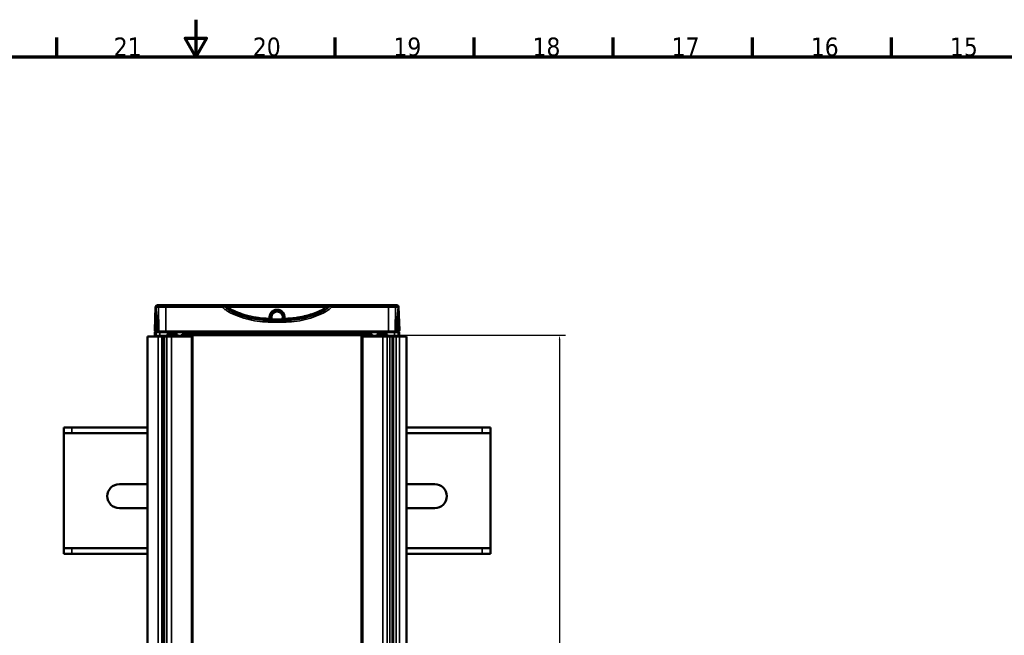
# Paper-space layout 'Sheet_1' of a CAD drawing. Header units: millimetres. Extents: x 0 to 118, y 0 to 118.
# Tile 188 of 206: x 55 to 76, y 105 to 118. Entities that reach past the tile are written whole.
import ezdxf

# ---------------------------------------------------------------- set-up
doc = ezdxf.new("R2010")
doc.units = ezdxf.units.MM
for name, color, linetype, lineweight in [('Border (ANSI)', 7, 'Continuous', 70), ('Dimension (ANSI)', 7, 'Continuous', 25), ('Visible (ANSI)', 7, 'Continuous', 50), ('Visible Narrow (ANSI)', 7, 'Continuous', 35)]:
    doc.layers.add(name, color=color, linetype=linetype, lineweight=lineweight)
doc.styles.add('Note Text (ANSI)', font='tahoma.ttf')
doc.dimstyles.new('Default - mm (ANSI)', dxfattribs={"dimtxt": 0.393701, "dimasz": 0.098425, "dimexe": 0.125, "dimexo": 0.063, "dimgap": 0.031496, "dimtad": 0, "dimtoh": 1, "dimlfac": 25.4, "dimrnd": 1e-08, "dimzin": 4, "dimdsep": 46, "dimtxsty": 'Note Text (ANSI)', "dimcen": 0.09, "dimdle": 0.393701, "dimclrd": 256, "dimclre": 256, "dimclrt": 256, "dimadec": 1, "dimazin": 1, "dimtfac": 0.3048, "dimtofl": 0, "dimtmove": 0, "dimatfit": 3, "dimfxl": 1, "dimtolj": 1, "dimtzin": 4, "dimlwd": -1, "dimlwe": -1, "dimarcsym": 0})

# ---------------------------------------------------------------- blocks, each defined once
blk = doc.blocks.new('Borders Default Border')
at = {"layer": 'Border (ANSI)'}
for p, q in [((56.102, 117.323), (56.102, 117.732)), ((62.008, 117.323), (62.008, 117.732)), ((64.961, 117.323), (64.961, 117.732)), ((67.913, 117.323), (67.913, 117.732)), ((70.866, 117.323), (70.866, 117.732)), ((73.819, 117.323), (73.819, 117.732))]:
    blk.add_line(p, q, dxfattribs=at)
at = {"layer": 'Border (ANSI)', "flags": 128}
for points in [[(59.055, 118.11), (59.055, 117.323), (58.828, 117.717), (59.282, 117.717), (59.055, 117.323)], [(0.787, 0.787), (0.787, 117.323), (117.323, 117.323), (117.323, 0.787), (0.787, 0.787)]]:
    blk.add_lwpolyline(points, dxfattribs=at)
at = {"layer": 'Border (ANSI)', "char_height": 0.3937, "attachment_point": 7, "style": 'Note Text (ANSI)'}
for s, insert in [('21', (57.312, 117.339)), ('20', (60.264, 117.33)), ('19', (63.248, 117.331)), ('18', (66.2, 117.33)), ('17', (69.153, 117.339)), ('16', (72.106, 117.33)), ('15', (75.059, 117.33))]:
    blk.add_mtext(s, dxfattribs=dict(at, insert=insert))
blk = doc.blocks.new('*D15')
at = {"layer": 'Defpoints', "color": 0, "transparency": 16777216}
for p in [(62.794, 111.42), (66.773, 111.42), (63.203, 72.759)]:
    blk.add_point(p, dxfattribs=at)
at = {"layer": 'Dimension (ANSI)', "transparency": 16777216}
for p, q in [((62.857, 111.42), (66.898, 111.42)), ((66.773, 111.322), (66.773, 94.026)), ((66.773, 72.857), (66.773, 90.153)), ((63.266, 72.759), (66.898, 72.759))]:
    blk.add_line(p, q, dxfattribs=at)
for points in [[(66.757, 111.322), (66.79, 111.322), (66.773, 111.42)], [(66.757, 72.857), (66.79, 72.857), (66.773, 72.759)]]:
    blk.add_solid(points, dxfattribs=at)
at = {"layer": 'Dimension (ANSI)', "transparency": 16777216, "insert": (66.516, 90.185), "char_height": 0.3937, "attachment_point": 1, "rotation": 90, "style": 'Note Text (ANSI)'}
blk.add_mtext('\\A1;982.00 [38.7 in]', dxfattribs=at)

psp = doc.layouts.new('Sheet_1')

# ---------------------------------------------------------------- linework, layer by layer
at = {"layer": 'Visible (ANSI)'}
for p, q in [((58.18079, 111.52414), (58.19797, 112.01627)), ((58.23732, 112.05427), (58.23882, 112.05427)), ((58.23882, 112.05427), (58.30092, 112.05427)), ((58.30092, 112.05427), (58.41575, 112.05427)), ((59.62105, 112.05427), (58.41575, 112.05427)), ((59.63989, 112.05427), (59.64284, 112.05427)), ((59.67093, 112.05427), (59.70106, 112.05427)), ((61.85452, 112.05427), (59.70106, 112.05427)), ((61.93453, 112.05427), (61.93453, 112.05427)), ((61.93453, 112.05427), (63.13983, 112.05427)), ((63.13983, 112.05427), (63.25466, 112.05427)), ((63.25466, 112.05427), (63.31675, 112.05427)), ((63.31675, 112.05427), (63.31826, 112.05427)), ((63.3576, 112.01627), (63.37479, 111.52414)), ((60.70692, 111.91253), (60.69053, 111.91253)), ((60.70692, 111.91253), (60.70692, 111.91192)), ((60.83079, 111.93616), (60.72479, 111.93616)), ((60.84865, 111.91192), (60.84865, 111.91253)), ((60.86505, 111.91253), (60.84865, 111.91253)), ((60.22934, 111.77867), (60.22934, 111.77867)), ((60.32264, 111.79925), (60.32264, 111.79925)), ((60.35456, 111.79425), (60.35456, 111.79425)), ((60.64425, 111.73543), (60.91131, 111.73543)), ((60.8702, 111.7393), (60.68537, 111.7393)), ((61.20102, 111.79425), (61.20102, 111.79425)), ((61.23293, 111.79925), (61.23293, 111.79925)), ((58.02759, 111.39285), (58.03052, 111.39285)), ((58.02759, 72.7708), (58.02759, 111.39285)), ((58.25771, 111.39285), (58.03052, 111.39285)), ((58.18286, 111.4834), (58.21019, 111.4834)), ((58.18286, 111.40466), (58.18286, 111.4834)), ((58.21019, 111.40466), (58.18286, 111.40466)), ((58.19905, 111.39285), (58.19905, 111.40466)), ((58.21019, 111.4834), (58.2776, 111.4834)), ((58.28843, 111.40466), (58.21019, 111.40466)), ((58.25771, 111.39285), (58.33615, 111.39285)), ((58.2776, 111.4834), (58.27813, 111.4834)), ((58.2904, 111.4834), (58.27813, 111.4834)), ((58.27952, 111.40466), (58.27952, 111.39285)), ((58.28843, 111.40466), (58.4365, 111.40466)), ((58.41575, 111.4834), (58.2904, 111.4834)), ((58.33615, 111.39285), (58.3445, 111.39285)), ((58.33615, 111.39285), (58.33615, 72.7708)), ((58.38577, 111.39285), (58.3445, 111.39285)), ((58.3445, 111.39285), (58.3445, 72.7708)), ((58.35478, 111.39285), (58.35478, 111.40466)), ((58.37621, 111.39285), (58.37621, 111.40466)), ((58.44013, 111.39285), (58.38577, 111.39285)), ((63.13983, 111.4834), (58.41575, 111.4834)), ((58.4365, 111.43222), (58.44109, 111.43222)), ((58.44013, 111.39285), (58.53592, 111.39285)), ((58.44109, 111.43222), (58.46088, 111.43222)), ((58.46088, 111.43222), (58.64196, 111.43222)), ((58.46089, 111.43222), (58.46089, 111.39285)), ((58.46089, 111.40466), (58.46089, 111.40466)), ((58.53592, 111.39285), (58.95991, 111.39285)), ((58.64196, 111.43222), (58.66165, 111.43222)), ((58.66165, 111.43222), (58.66165, 111.39285)), ((58.66165, 111.40466), (58.75023, 111.40466)), ((58.74039, 111.40466), (58.74039, 111.39285)), ((58.75613, 111.42631), (58.75023, 111.42041)), ((58.75023, 111.39285), (58.75023, 111.42041)), ((58.76204, 111.43222), (58.75613, 111.42631)), ((58.75613, 111.42631), (58.76204, 111.42041)), ((58.76204, 111.43222), (62.79354, 111.43222)), ((58.76204, 111.42041), (62.79354, 111.42041)), ((58.76204, 111.39285), (58.76204, 111.42041)), ((58.95991, 111.39285), (58.97848, 111.39285)), ((58.97848, 111.39285), (58.98645, 111.39285)), ((58.97848, 111.39285), (58.97848, 72.7708)), ((58.98645, 111.39285), (58.98645, 72.7708)), ((62.56913, 111.39285), (62.5771, 111.39285)), ((62.56913, 72.7708), (62.56913, 111.39285)), ((62.5771, 111.39285), (62.59566, 111.39285)), ((62.5771, 72.7708), (62.5771, 111.39285)), ((62.59566, 111.39285), (63.01966, 111.39285)), ((62.79944, 111.42631), (62.79354, 111.43222)), ((62.79944, 111.42631), (62.79354, 111.42041)), ((62.79354, 111.42041), (62.79354, 111.39285)), ((62.80535, 111.42041), (62.79944, 111.42631)), ((62.80535, 111.42041), (62.80535, 111.39285)), ((62.80535, 111.40466), (62.89393, 111.40466)), ((62.81519, 111.39285), (62.81519, 111.40466)), ((62.89393, 111.43222), (62.91361, 111.43222)), ((62.89393, 111.39285), (62.89393, 111.43222)), ((63.0955, 111.43222), (62.91361, 111.43222)), ((63.01966, 111.39285), (63.11545, 111.39285)), ((63.0955, 111.43222), (63.11449, 111.43222)), ((63.0955, 111.39285), (63.0955, 111.43222)), ((63.11449, 111.43222), (63.11907, 111.43222)), ((63.1698, 111.39285), (63.11545, 111.39285)), ((63.11907, 111.40466), (63.26715, 111.40466)), ((63.26518, 111.4834), (63.13983, 111.4834)), ((63.1698, 111.39285), (63.22237, 111.39285)), ((63.17936, 111.40466), (63.17936, 111.39285)), ((63.2008, 111.40466), (63.2008, 111.39285)), ((63.22237, 111.39285), (63.24206, 111.39285)), ((63.24206, 72.7708), (63.24206, 111.39285)), ((63.24206, 111.39285), (63.30276, 111.39285)), ((63.27745, 111.4834), (63.26518, 111.4834)), ((63.34538, 111.40466), (63.26715, 111.40466)), ((63.27606, 111.40466), (63.27606, 111.39285)), ((63.27745, 111.4834), (63.27798, 111.4834)), ((63.27798, 111.4834), (63.27745, 111.4834)), ((63.27798, 111.4834), (63.34538, 111.4834)), ((63.30276, 111.39285), (63.37604, 111.39285)), ((63.34538, 111.4834), (63.37272, 111.4834)), ((63.37272, 111.40466), (63.34538, 111.40466)), ((63.35653, 111.40466), (63.35653, 111.39285)), ((63.37272, 111.4834), (63.37272, 111.40466)), ((63.37604, 111.39285), (63.5226, 111.39285)), ((63.5226, 111.39285), (63.52799, 111.39285)), ((63.52799, 72.7708), (63.52799, 111.39285)), ((56.25023, 109.45978), (56.42408, 109.45978)), ((56.25023, 109.34167), (56.25023, 109.45978)), ((56.42408, 109.34167), (56.25023, 109.34167)), ((56.25023, 106.90072), (56.25023, 109.34167)), ((58.02759, 109.45978), (56.42408, 109.45978)), ((56.42408, 109.34167), (58.02759, 109.34167)), ((65.1315, 109.45978), (63.52799, 109.45978)), ((63.52799, 109.34167), (65.1315, 109.34167)), ((65.1315, 109.45978), (65.30535, 109.45978)), ((65.30535, 109.34167), (65.1315, 109.34167)), ((65.30535, 109.45978), (65.30535, 109.34167)), ((65.30535, 109.34167), (65.30535, 106.90072)), ((57.43133, 108.25899), (58.02759, 108.25899)), ((63.52799, 108.25899), (64.12424, 108.25899)), ((58.02759, 107.74718), (57.43133, 107.74718)), ((64.12424, 107.74718), (63.52799, 107.74718)), ((56.25023, 106.78261), (56.25023, 106.90072)), ((56.25023, 106.90072), (56.42408, 106.90072)), ((58.02759, 106.90072), (56.42408, 106.90072)), ((65.1315, 106.90072), (63.52799, 106.90072)), ((65.1315, 106.90072), (65.30535, 106.90072)), ((65.30535, 106.90072), (65.30535, 106.78261)), ((56.42408, 106.78261), (56.25023, 106.78261)), ((56.42408, 106.78261), (58.02759, 106.78261)), ((63.52799, 106.78261), (65.1315, 106.78261)), ((65.30535, 106.78261), (65.1315, 106.78261))]:
    psp.add_line(p, q, dxfattribs=at)
for centre, radius, start, end in [((58.23732, 112.0149), 0.03937, 90, 178), ((58.23882, 112.0149), 0.03937, 90, 184.375691), ((59.62105, 112.0149), 0.03937, 89.993798, 90), ((63.31675, 112.0149), 0.03937, 355.643138, 90), ((63.31826, 112.0149), 0.03937, 2, 90), ((60.77779, 111.79836), 0.13386, 347.975301, 192.024699), ((60.70102, 111.9336), 0.01181, 299.584091, 346.127013), ((60.85456, 111.9336), 0.01181, 193.872782, 240.417413), ((60.68537, 111.77867), 0.03937, 192.024699, 270), ((60.77779, 111.79836), 0.11811, 209.170909, 212.230953), ((60.77779, 111.79836), 0.09843, 216.869898, 219.79182), ((60.77779, 111.79836), 0.09843, 320.20818, 323.130102), ((60.8702, 111.77867), 0.03937, 270, 347.975301), ((60.77779, 111.79836), 0.11811, 327.769047, 330.829091), ((58.22013, 111.52277), 0.03937, 178, 270), ((63.33544, 111.52277), 0.03937, 270, 2), ((57.43133, 108.00308), 0.25591, 90, 270), ((64.12424, 108.00308), 0.25591, 270, 90)]:
    psp.add_arc(centre, radius, start, end, dxfattribs=at)
for centre, major_axis, ratio, start_param, end_param in [((59.62105, 112.0149), (0, 0.03937), 0.69607571, 6.28315869, 6.28319137), ((60.62301, 113.54633), (1.77626, -0.35295), 0.9999816, 4.416137, 4.92026081), ((60.93242, 113.54689), (-0.46564, 1.75067), 0.99985587, 2.86995283, 3.37399431)]:
    psp.add_ellipse(centre, major_axis=major_axis, ratio=ratio, start_param=start_param, end_param=end_param, dxfattribs=at)
for points in [[(59.14372, 112.05427), (59.15244, 112.05427), (59.16123, 112.05427), (59.16964, 112.05427)], [(59.62105, 112.05427), (59.627, 112.05426), (59.63332, 112.05427), (59.63989, 112.05427)], [(59.64284, 112.05427), (59.6518, 112.05427), (59.66122, 112.05427), (59.67093, 112.05427)], [(61.85452, 112.05427), (61.86332, 112.05427), (61.87162, 112.05427), (61.87945, 112.05427)], [(61.87945, 112.05427), (61.88157, 112.05427), (61.88367, 112.05427), (61.88576, 112.05427)], [(61.91877, 112.05427), (61.92325, 112.05427), (61.92761, 112.05427), (61.93179, 112.05427)], [(61.93179, 112.05427), (61.93272, 112.05427), (61.93363, 112.05427), (61.93453, 112.05427)], [(60.63163, 111.77753), (60.63163, 111.77748), (60.63164, 111.77744), (60.63165, 111.77739)], [(60.63165, 111.77739), (60.63222, 111.77339), (60.63297, 111.76938), (60.63384, 111.76555)], [(60.63723, 111.75317), (60.63837, 111.74966), (60.63957, 111.74638), (60.64074, 111.74345)], [(60.64423, 111.73544), (60.64424, 111.73542), (60.64425, 111.73539), (60.64426, 111.73537)], [(60.91452, 111.74266), (60.91492, 111.74366), (60.91533, 111.74469), (60.91574, 111.74576)], [(60.92097, 111.76237), (60.92218, 111.76718), (60.92321, 111.77236), (60.92395, 111.77752)], [(60.92395, 111.77752), (60.92395, 111.77752), (60.92395, 111.77753), (60.92395, 111.77753)]]:
    psp.add_open_spline(points, degree=3, dxfattribs=at)
for points, knots in [([(59.25717, 112.05427), (59.25896, 112.05427), (59.26008, 112.05427), (59.26063, 112.05427), (59.2607, 112.05427), (59.26071, 112.05427), (59.26071, 112.05427), (59.26071, 112.05427)], [0, 0, 0, 0, 0.0661261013, 0.0661261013, 0.082834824, 0.082834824, 0.0835720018, 0.0835720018, 0.0835720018, 0.0835720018]), ([(61.88576, 112.05427), (61.89537, 112.05427), (61.90665, 112.05427), (61.9167, 112.05427), (61.91877, 112.05427)], [0.334289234, 0.334289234, 0.334289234, 0.334289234, 0.666666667, 0.756124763, 0.756124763, 0.756124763, 0.756124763]), ([(62.36979, 112.05427), (62.38022, 112.05427), (62.39161, 112.05427), (62.40597, 112.05427), (62.40891, 112.05427), (62.41185, 112.05427)], [0, 0, 0, 0, 0.087421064, 0.087421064, 0.109819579, 0.109819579, 0.109819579, 0.109819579]), ([(58.25811, 111.50028), (58.25319, 111.53428), (58.24847, 111.56829), (58.23944, 111.63637), (58.23513, 111.67043), (58.22692, 111.73857), (58.22302, 111.77266), (58.21563, 111.84088), (58.21213, 111.875), (58.20555, 111.94327), (58.20247, 111.97742), (58.19959, 112.01159)], [3.0207882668, 3.0207882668, 3.0207882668, 3.0207882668, 3.0308337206, 3.0308337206, 3.0408791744, 3.0408791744, 3.0509246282, 3.0509246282, 3.060970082, 3.060970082, 3.0710155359, 3.0710155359, 3.0710155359, 3.0710155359]), ([(60.63163, 111.77753), (60.631, 111.78196), (60.63057, 111.78642), (60.63011, 111.79537), (60.63009, 111.79985), (60.63045, 111.8088), (60.63084, 111.81327), (60.63201, 111.82216), (60.6328, 111.82657), (60.63448, 111.834), (60.63527, 111.83703), (60.63749, 111.84456), (60.63904, 111.84903), (60.64256, 111.8578), (60.64453, 111.8621), (60.64888, 111.87049), (60.65126, 111.87458), (60.65639, 111.88252), (60.65915, 111.88636), (60.66342, 111.89175), (60.66479, 111.89341), (60.66924, 111.89854), (60.67245, 111.90191), (60.67916, 111.90832), (60.68267, 111.91137), (60.68996, 111.91712), (60.69374, 111.91982), (60.70153, 111.92487), (60.70555, 111.9272), (60.71189, 111.9305), (60.71414, 111.9316), (60.72063, 111.93456), (60.72493, 111.93629), (60.73368, 111.93933), (60.73813, 111.94065), (60.74712, 111.94285), (60.75167, 111.94374), (60.76084, 111.94509), (60.76545, 111.94555), (60.77264, 111.94593), (60.77522, 111.946), (60.77779, 111.946)], [0, 0, 0, 0, 0.053242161, 0.053242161, 0.106453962, 0.106453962, 0.159646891, 0.159646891, 0.212843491, 0.212843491, 0.25, 0.25, 0.30611144, 0.30611144, 0.362229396, 0.362229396, 0.41834176, 0.41834176, 0.474451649, 0.474451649, 0.5, 0.5, 0.555102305, 0.555102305, 0.610186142, 0.610186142, 0.665254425, 0.665254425, 0.720316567, 0.720316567, 0.75, 0.75, 0.804902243, 0.804902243, 0.859789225, 0.859789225, 0.914662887, 0.914662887, 0.969535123, 0.969535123, 1, 1, 1, 1]), ([(60.63409, 111.79836), (60.63409, 111.80008), (60.63412, 111.8018), (60.63418, 111.80352), (60.63459, 111.81484), (60.63634, 111.82612), (60.63939, 111.83704), (60.64267, 111.84878), (60.64746, 111.8601), (60.65358, 111.87063), (60.6537, 111.87083), (60.65381, 111.87102), (60.65392, 111.87121), (60.66029, 111.88204), (60.66809, 111.89203), (60.67706, 111.90084), (60.68596, 111.90959), (60.69602, 111.91718), (60.70685, 111.92333)], [0, 0, 0, 0, 0.034079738, 0.034079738, 0.034079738, 0.258681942, 0.258681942, 0.258681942, 0.5, 0.5, 0.5, 0.504430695, 0.504430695, 0.504430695, 0.753142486, 0.753142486, 0.753142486, 0.999999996, 0.999999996, 0.999999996, 0.999999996]), ([(60.77779, 111.946), (60.7824, 111.946), (60.78701, 111.94578), (60.79619, 111.94492), (60.80076, 111.94427), (60.80982, 111.94255), (60.81431, 111.94148), (60.82318, 111.93892), (60.82755, 111.93744), (60.83432, 111.93477), (60.83678, 111.93373), (60.84341, 111.93069), (60.84754, 111.92857), (60.85556, 111.92394), (60.85946, 111.92144), (60.86701, 111.91608), (60.87066, 111.91322), (60.87768, 111.90717), (60.88104, 111.90398), (60.88602, 111.8988), (60.88775, 111.89691), (60.89252, 111.8914), (60.89544, 111.88768), (60.90091, 111.87996), (60.90347, 111.87598), (60.90818, 111.86777), (60.91033, 111.86356), (60.91423, 111.85494), (60.91598, 111.85054), (60.91819, 111.84405), (60.91884, 111.84203), (60.92073, 111.83559), (60.92181, 111.83114), (60.92357, 111.82214), (60.92424, 111.8176), (60.92515, 111.80847), (60.92539, 111.80389), (60.92545, 111.79472), (60.92527, 111.79014), (60.92464, 111.78288), (60.92433, 111.7802), (60.92395, 111.77753)], [0, 0, 0, 0, 0.054579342, 0.054579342, 0.109168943, 0.109168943, 0.163760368, 0.163760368, 0.218375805, 0.218375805, 0.25, 0.25, 0.304877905, 0.304877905, 0.359780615, 0.359780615, 0.414692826, 0.414692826, 0.469638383, 0.469638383, 0.5, 0.5, 0.556162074, 0.556162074, 0.612349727, 0.612349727, 0.668542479, 0.668542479, 0.724747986, 0.724747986, 0.75, 0.75, 0.804471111, 0.804471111, 0.858945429, 0.858945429, 0.913418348, 0.913418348, 0.967913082, 0.967913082, 1, 1, 1, 1]), ([(60.84873, 111.92333), (60.85572, 111.91936), (60.86238, 111.9148), (60.87421, 111.90516), (60.87945, 111.90018), (60.88889, 111.88976), (60.89313, 111.88434), (60.89872, 111.87605), (60.90039, 111.87338), (60.90404, 111.86712), (60.90594, 111.8635), (60.91112, 111.85256), (60.91394, 111.84503), (60.91856, 111.82861), (60.92019, 111.81967), (60.92131, 111.80656), (60.92149, 111.80246), (60.92149, 111.79836)], [0.000000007, 0.000000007, 0.000000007, 0.000000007, 0.159152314, 0.159152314, 0.301794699, 0.301794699, 0.437626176, 0.437626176, 0.5, 0.5, 0.58102296, 0.58102296, 0.73971048, 0.73971048, 0.918805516, 0.918805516, 1, 1, 1, 1]), ([(63.29747, 111.50028), (63.30239, 111.53428), (63.30711, 111.56829), (63.31613, 111.63637), (63.32044, 111.67043), (63.32865, 111.73857), (63.33256, 111.77266), (63.33995, 111.84088), (63.34344, 111.875), (63.35002, 111.94327), (63.35311, 111.97742), (63.35599, 112.01159)], [6.1623834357, 6.1623834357, 6.1623834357, 6.1623834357, 6.1724278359, 6.1724278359, 6.1824722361, 6.1824722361, 6.1925166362, 6.1925166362, 6.2025610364, 6.2025610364, 6.2126054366, 6.2126054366, 6.2126054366, 6.2126054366]), ([(60.63384, 111.76555), (60.63386, 111.76549), (60.63387, 111.76544), (60.63388, 111.76538), (60.63416, 111.76418), (60.63445, 111.76297), (60.63476, 111.76175), (60.63507, 111.76054), (60.6354, 111.75933), (60.63573, 111.75815), (60.63608, 111.75693), (60.63643, 111.75573), (60.63679, 111.75459), (60.63693, 111.75414), (60.63707, 111.7537), (60.6372, 111.75327), (60.63721, 111.75324), (60.63722, 111.75321), (60.63723, 111.75317)], [0.246673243, 0.246673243, 0.246673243, 0.246673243, 0.25, 0.25, 0.25, 0.322604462, 0.322604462, 0.322604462, 0.395512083, 0.395512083, 0.395512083, 0.470693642, 0.470693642, 0.470693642, 0.5, 0.5, 0.5, 0.502256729, 0.502256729, 0.502256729, 0.502256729]), ([(60.64863, 111.73537), (60.64677, 111.73917), (60.64509, 111.74305), (60.64194, 111.75127), (60.64051, 111.75562), (60.63808, 111.76442), (60.63707, 111.76888), (60.63548, 111.77788), (60.6349, 111.78242), (60.63424, 111.79076), (60.63409, 111.79456), (60.63409, 111.79836)], [0.592093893, 0.592093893, 0.592093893, 0.592093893, 0.671530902, 0.671530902, 0.757265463, 0.757265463, 0.842979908, 0.842979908, 0.928692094, 0.928692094, 1, 1, 1, 1]), ([(60.64074, 111.74345), (60.6408, 111.7433), (60.64086, 111.74315), (60.64092, 111.74301), (60.64133, 111.74198), (60.64175, 111.74098), (60.64218, 111.74), (60.6427, 111.73877), (60.64323, 111.73759), (60.64375, 111.73647), (60.6439, 111.73614), (60.64405, 111.73581), (60.6442, 111.73549)], [0.754529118, 0.754529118, 0.754529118, 0.754529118, 0.767146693, 0.767146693, 0.767146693, 0.854492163, 0.854492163, 0.854492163, 0.963691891, 0.963691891, 0.963691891, 0.9958338, 0.9958338, 0.9958338, 0.9958338]), ([(60.92149, 111.79836), (60.92149, 111.79379), (60.92127, 111.78923), (60.9204, 111.78014), (60.91975, 111.77561), (60.91802, 111.76664), (60.91694, 111.7622), (60.91436, 111.75343), (60.91286, 111.74911), (60.90987, 111.74166), (60.90847, 111.73848), (60.90695, 111.73537)], [0, 0, 0, 0, 0.085794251, 0.085794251, 0.171565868, 0.171565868, 0.257330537, 0.257330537, 0.343080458, 0.343080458, 0.408189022, 0.408189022, 0.408189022, 0.408189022]), ([(60.91137, 111.73549), (60.91195, 111.73673), (60.91254, 111.73802), (60.91314, 111.73939), (60.91359, 111.74043), (60.91405, 111.74152), (60.91452, 111.74266)], [0.004102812, 0.004102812, 0.004102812, 0.004102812, 0.126616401, 0.126616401, 0.126616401, 0.220764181, 0.220764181, 0.220764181, 0.220764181]), ([(60.91574, 111.74576), (60.91589, 111.74615), (60.91604, 111.74655), (60.91619, 111.74695), (60.91717, 111.74959), (60.91815, 111.75247), (60.91906, 111.75546), (60.9195, 111.75692), (60.91992, 111.7584), (60.92032, 111.75989), (60.92049, 111.7605), (60.92065, 111.7611), (60.92081, 111.76171), (60.92086, 111.76193), (60.92092, 111.76215), (60.92097, 111.76237)], [0.303216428, 0.303216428, 0.303216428, 0.303216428, 0.333333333, 0.333333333, 0.333333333, 0.531108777, 0.531108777, 0.531108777, 0.627379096, 0.627379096, 0.627379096, 0.666666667, 0.666666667, 0.666666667, 0.680661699, 0.680661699, 0.680661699, 0.680661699]), ([(58.2776, 111.4834), (58.27685, 111.4834), (58.27609, 111.48344), (58.27461, 111.48361), (58.27388, 111.48374), (58.27112, 111.48438), (58.26913, 111.48519), (58.26556, 111.48737), (58.26394, 111.48876), (58.26122, 111.49196), (58.26011, 111.49381), (58.25874, 111.49721), (58.25834, 111.49874), (58.25811, 111.50028)], [0, 0, 0, 0, 0.0057241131, 0.0057241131, 0.0113744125, 0.0113744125, 0.0273064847, 0.0273064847, 0.0432337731, 0.0432337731, 0.0592916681, 0.0592916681, 0.0711544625, 0.0711544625, 0.0711544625, 0.0711544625]), ([(63.29746, 111.50028), (63.29716, 111.49818), (63.29651, 111.49611), (63.29461, 111.49235), (63.29335, 111.49061), (63.29039, 111.48766), (63.28865, 111.48641), (63.28491, 111.48454), (63.28286, 111.4839), (63.27986, 111.48347), (63.27891, 111.4834), (63.27798, 111.4834)], [0, 0, 0, 0, 0.0161596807, 0.0161596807, 0.032083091, 0.032083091, 0.0480152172, 0.0480152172, 0.0639473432, 0.0639473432, 0.071112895, 0.071112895, 0.071112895, 0.071112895])]:
    psp.add_open_spline(points, degree=3, knots=knots, dxfattribs=at)
at = {"layer": 'Visible Narrow (ANSI)'}
for p, q in [((58.19797, 112.01627), (58.19948, 112.01627)), ((58.19967, 112.01421), (58.26242, 112.01421)), ((58.26242, 112.01421), (58.27115, 111.50274)), ((58.26242, 112.01421), (58.41575, 112.01421)), ((58.41575, 112.01421), (58.41575, 112.05427)), ((58.41575, 112.01421), (58.41575, 111.50274)), ((59.62105, 112.01421), (58.41575, 112.01421)), ((59.62105, 112.01421), (59.62105, 112.05427)), ((61.83887, 112.0149), (59.71671, 112.0149)), ((61.93453, 112.05427), (61.93453, 112.01421)), ((63.13983, 112.01421), (61.93453, 112.01421)), ((63.13983, 112.05427), (63.13983, 112.01421)), ((63.13983, 112.01421), (63.29316, 112.01421)), ((63.13983, 111.50274), (63.13983, 112.01421)), ((63.29316, 112.01421), (63.28442, 111.50274)), ((63.29316, 112.01421), (63.35591, 112.01421)), ((63.3561, 112.01627), (63.3576, 112.01627)), ((59.86179, 111.85914), (59.86181, 111.85914)), ((60.0723, 111.85914), (60.0723, 111.85914)), ((60.71544, 111.91681), (60.69644, 111.91681)), ((60.85914, 111.91681), (60.84013, 111.91681)), ((61.36636, 111.82647), (61.36636, 111.82647)), ((61.48327, 111.85914), (61.48327, 111.85914)), ((58.2241, 111.59731), (58.22186, 111.52414)), ((60.22922, 111.7787), (60.22922, 111.7787)), ((60.63604, 111.77474), (60.64603, 111.77474)), ((60.64425, 111.71929), (60.64425, 111.71929)), ((60.91114, 111.69539), (60.64443, 111.69539)), ((60.66612, 111.77457), (60.64687, 111.77047)), ((60.68537, 111.75899), (60.8702, 111.75899)), ((60.68537, 111.7393), (60.68537, 111.75899)), ((60.8702, 111.75899), (60.8702, 111.7393)), ((60.90871, 111.77047), (60.88946, 111.77457)), ((60.90955, 111.77474), (60.91953, 111.77474)), ((61.27209, 111.76748), (61.27209, 111.76748)), ((63.33372, 111.52414), (63.33148, 111.59731)), ((58.03052, 111.39285), (58.03052, 72.7708)), ((58.22186, 111.52414), (58.18079, 111.52414)), ((58.21019, 111.4834), (58.21019, 111.40466)), ((58.21895, 111.40466), (58.21895, 111.39285)), ((58.25771, 72.7708), (58.25771, 111.39285)), ((58.27115, 111.50274), (58.25881, 111.50274)), ((58.26087, 111.4834), (58.26087, 111.4927)), ((58.41575, 111.50274), (58.27115, 111.50274)), ((58.28843, 111.4834), (58.28843, 111.40466)), ((58.29401, 111.39285), (58.29401, 111.40466)), ((58.30095, 111.40466), (58.30095, 111.39285)), ((58.31359, 111.39285), (58.31359, 111.40466)), ((58.32053, 111.40466), (58.32053, 111.39285)), ((58.33338, 111.39285), (58.33338, 111.40466)), ((58.34032, 111.40466), (58.34032, 111.39285)), ((58.38577, 72.7708), (58.38577, 111.39285)), ((58.41575, 111.50274), (63.13983, 111.50274)), ((58.41575, 111.4834), (58.41575, 111.50274)), ((58.4365, 111.43222), (58.4365, 111.40466)), ((58.44013, 111.39285), (58.44013, 72.7708)), ((58.44109, 111.43222), (58.44109, 111.39285)), ((58.53592, 72.7708), (58.53592, 111.39285)), ((58.64196, 111.39285), (58.64196, 111.43222)), ((58.68133, 111.40466), (58.68133, 111.39285)), ((58.7207, 111.39285), (58.7207, 111.40466)), ((58.95991, 72.7708), (58.95991, 111.39285)), ((62.59566, 111.39285), (62.59566, 72.7708)), ((62.83487, 111.40466), (62.83487, 111.39285)), ((62.87424, 111.39285), (62.87424, 111.40466)), ((62.91361, 111.43222), (62.91361, 111.39285)), ((63.01966, 111.39285), (63.01966, 72.7708)), ((63.11449, 111.39285), (63.11449, 111.43222)), ((63.11545, 72.7708), (63.11545, 111.39285)), ((63.11907, 111.40466), (63.11907, 111.43222)), ((63.28442, 111.50274), (63.13983, 111.50274)), ((63.13983, 111.50274), (63.13983, 111.4834)), ((63.1698, 111.39285), (63.1698, 72.7708)), ((63.21526, 111.39285), (63.21526, 111.40466)), ((63.2222, 111.40466), (63.2222, 111.39285)), ((63.22237, 72.7708), (63.22237, 111.39285)), ((63.23505, 111.39285), (63.23505, 111.40466)), ((63.24199, 111.40466), (63.24199, 111.39285)), ((63.25463, 111.39285), (63.25463, 111.40466)), ((63.26157, 111.40466), (63.26157, 111.39285)), ((63.26715, 111.40466), (63.26715, 111.4834)), ((63.29676, 111.50274), (63.28442, 111.50274)), ((63.2947, 111.4927), (63.2947, 111.4834)), ((63.30276, 72.7708), (63.30276, 111.39285)), ((63.37479, 111.52414), (63.33372, 111.52414)), ((63.33664, 111.39285), (63.33664, 111.40466)), ((63.34538, 111.4834), (63.34538, 111.40466)), ((63.37604, 111.39285), (63.37604, 72.7708)), ((63.5226, 111.39285), (63.5226, 72.7708)), ((56.42408, 109.45978), (56.42408, 109.34167)), ((65.1315, 109.34167), (65.1315, 109.45978)), ((56.42408, 106.90072), (56.42408, 106.78261)), ((65.1315, 106.78261), (65.1315, 106.90072))]:
    psp.add_line(p, q, dxfattribs=at)
for centre, radius, start, end in [((60.77779, 111.79836), 0.11417, 347.975301, 192.024699), ((60.68537, 111.77867), 0.01969, 192.024699, 270), ((60.77779, 111.79836), 0.11223, 211.674657, 214.143214), ((60.77779, 111.79836), 0.07874, 228.590378, 233.130102), ((60.77779, 111.79836), 0.07874, 306.869898, 311.409622), ((60.8702, 111.77867), 0.01969, 270, 347.975301), ((60.77779, 111.79836), 0.11223, 325.856786, 328.325343)]:
    psp.add_arc(centre, radius, start, end, dxfattribs=at)
for centre, major_axis, ratio, start_param, end_param in [((58.23882, 112.0149), (0, 0.03937), 0.99474159, 0, 1.58823686), ((58.23882, 112.01489), (-0.03923, -0.00331), 0.54328291, 6.16096503, 6.28318531), ((58.30092, 112.0149), (0, 0.03937), 0.97796024, 0, 1.58824962), ((59.62105, 112.0149), (0, 0.03937), 0.69607571, 5.22790042, 6.28315263), ((59.62105, 112.01489), (-0.03027, -0.02518), 0.01340959, 1.5596362, 2.46685886), ((59.70105, 112.0149), (0, 0.03937), 0.39759746, 4.71239258, 6.28292406), ((61.85452, 112.0149), (0, 0.03937), 0.39759745, 0.00003879, 1.57079673), ((61.93453, 112.0149), (0, 0.03937), 0.69621649, 0.0001722, 1.05545924), ((63.25466, 112.0149), (0, 0.03937), 0.97796024, 4.69493569, 6.28318531), ((63.31675, 112.0149), (0, 0.03937), 0.99474159, 4.71238898, 6.28318531), ((63.31675, 112.0149), (0, 0.03937), 0.99474159, 4.69494821, 4.71238901), ((63.31675, 112.01489), (0.03923, -0.00331), 0.54328282, 0, 0.1222228), ((60.70102, 111.9336), (0.00583, -0.01027), 0.02591721, 6.28318418, 7.12421238), ((60.85456, 111.9336), (-0.00583, -0.01027), 0.02582413, 5.44215406, 6.28318509), ((47.04332, 112.15654), (16.30215, 0.02047), 0.83666093, 6.2406722, 6.25957035), ((47.04302, 112.15655), (16.30245, 0.02046), 0.83666093, 6.26002813, 6.26003348), ((58.26312, 111.59594), (-0.03932, -0.00192), 0.54418145, 5.23794794, 6.12948669), ((58.26312, 111.59594), (-0.03935, 0.00121), 0.0348831, 5.20430659, 6.15429539), ((60.61214, 111.77475), (0.01949, 0.00278), 0.00869944, 4.77341113, 6.28318487), ((60.94344, 111.77475), (-0.01949, 0.00278), 0.00870157, 0.00000019, 1.50975463), ((63.29246, 111.59594), (0.03935, 0.00121), 0.0348831, 0.12884253, 1.07888037), ((63.29246, 111.59594), (0.03932, -0.00192), 0.54418152, 0.15365075, 1.04524257), ((58.26087, 111.52277), (0, -0.03937), 0.99165196, 4.6774811, 6.28318531), ((58.26087, 111.52277), (-0.03935, 0.00121), 0.0348831, 4.87194509, 6.15388246), ((58.26087, 111.52277), (-0.03935, 0.00121), 0.03488245, 4.84579838, 4.84584138), ((58.27813, 111.50308), (0, -0.01969), 0.98126759, 4.72984371, 6.28318526), ((58.2904, 111.50308), (0, -0.01969), 0.97796024, 4.72984227, 6.28318531), ((63.26518, 111.50308), (0, -0.01969), 0.97796024, 0, 1.55334303), ((63.27745, 111.50308), (0, -0.01969), 0.9812676, 0, 1.55334086), ((63.2947, 111.52277), (0, -0.03937), 0.99165196, 0, 1.60570301), ((63.2947, 111.52277), (0.03935, 0.00121), 0.03488252, 1.43734057, 1.43738671), ((63.2947, 111.52277), (0.03935, 0.00121), 0.0348831, 0.12930328, 1.41123735)]:
    psp.add_ellipse(centre, major_axis=major_axis, ratio=ratio, start_param=start_param, end_param=end_param, dxfattribs=at)
for points, knots in [([(58.25881, 111.50274), (58.25057, 111.55899), (58.23518, 111.67188), (58.21546, 111.84239), (58.20455, 111.95682), (58.19966, 112.01421)], [0.000000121, 0.000000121, 0.000000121, 0.000000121, 0.333333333, 0.666666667, 1, 1, 1, 1]), ([(59.76688, 111.95051), (59.75978, 111.95432), (59.75275, 111.95824), (59.74579, 111.96226), (59.73907, 111.96614), (59.73242, 111.97013), (59.72584, 111.97422), (59.71963, 111.97808), (59.71348, 111.98203), (59.70741, 111.98608), (59.70593, 111.98707), (59.70445, 111.98806), (59.70298, 111.98906), (59.69884, 111.99187), (59.69474, 111.99472), (59.69067, 111.99763), (59.68551, 112.00131), (59.68041, 112.00508), (59.6754, 112.00892), (59.67051, 112.01266), (59.6657, 112.01647), (59.66097, 112.02037), (59.65631, 112.02422), (59.65173, 112.02814), (59.64727, 112.03216), (59.64647, 112.03287), (59.64568, 112.03358), (59.64489, 112.0343)], [0, 0, 0, 0, 0.16130307, 0.16130307, 0.16130307, 0.31708372, 0.31708372, 0.31708372, 0.46413962, 0.46413962, 0.46413962, 0.5, 0.5, 0.5, 0.60098245, 0.60098245, 0.60098245, 0.72935707, 0.72935707, 0.72935707, 0.85444059, 0.85444059, 0.85444059, 0.97803388, 0.97803388, 0.97803388, 1, 1, 1, 1]), ([(59.64489, 112.0343), (59.64535, 112.03417), (59.6458, 112.03404), (59.64625, 112.0339), (59.65112, 112.03247), (59.65616, 112.03102), (59.66132, 112.02957), (59.667, 112.02797), (59.67282, 112.02637), (59.67876, 112.02477), (59.67895, 112.02472), (59.67914, 112.02467), (59.67933, 112.02461), (59.68567, 112.0229), (59.69215, 112.02119), (59.69872, 112.01949), (59.70464, 112.01795), (59.71064, 112.01642), (59.71671, 112.0149)], [0, 0, 0, 0, 0.02091373, 0.02091373, 0.02091373, 0.2455225, 0.2455225, 0.2455225, 0.4920841, 0.4920841, 0.4920841, 0.5, 0.5, 0.5, 0.76310367, 0.76310367, 0.76310367, 1, 1, 1, 1]), ([(60.61335, 111.77475), (60.60395, 111.77479), (60.59454, 111.7749), (60.58515, 111.77508), (60.53009, 111.77616), (60.47522, 111.77972), (60.42084, 111.78572), (60.4051, 111.78745), (60.3894, 111.78939), (60.37375, 111.79152), (60.34205, 111.79586), (60.31054, 111.80101), (60.27929, 111.80696), (60.23798, 111.81484), (60.19711, 111.82411), (60.15681, 111.83471), (60.15169, 111.83605), (60.14658, 111.83742), (60.14148, 111.83881), (60.11091, 111.84714), (60.08068, 111.85623), (60.05082, 111.86606), (60.01971, 111.87631), (59.98901, 111.88735), (59.95876, 111.89915), (59.94621, 111.90404), (59.93373, 111.90907), (59.92133, 111.91423), (59.90695, 111.92021), (59.89267, 111.92637), (59.8785, 111.93269), (59.85475, 111.9433), (59.83131, 111.95437), (59.8082, 111.96591), (59.7873, 111.97634), (59.76667, 111.98714), (59.74632, 111.9983), (59.73638, 112.00374), (59.72651, 112.00928), (59.71671, 112.0149)], [0, 0, 0, 0, 0.029223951, 0.029223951, 0.029223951, 0.200442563, 0.200442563, 0.200442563, 0.25, 0.25, 0.25, 0.350403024, 0.350403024, 0.350403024, 0.483148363, 0.483148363, 0.483148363, 0.5, 0.5, 0.5, 0.601048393, 0.601048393, 0.601048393, 0.706313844, 0.706313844, 0.706313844, 0.75, 0.75, 0.75, 0.800684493, 0.800684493, 0.800684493, 0.885664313, 0.885664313, 0.885664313, 0.962495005, 0.962495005, 0.962495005, 0.999999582, 0.999999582, 0.999999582, 0.999999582]), ([(61.83887, 112.0149), (61.81529, 112.00139), (61.79133, 111.98836), (61.74288, 111.96344), (61.7184, 111.95154), (61.67401, 111.93119), (61.65423, 111.92254), (61.61052, 111.90436), (61.58652, 111.89497), (61.53805, 111.87719), (61.5136, 111.86881), (61.46421, 111.85305), (61.43926, 111.84567), (61.39069, 111.83244), (61.36709, 111.82651), (61.31963, 111.81561), (61.29576, 111.81062), (61.2478, 111.80161), (61.22371, 111.79758), (61.19361, 111.79316), (61.18772, 111.79233), (61.1586, 111.78835), (61.13527, 111.78562), (61.08847, 111.78107), (61.06501, 111.77924), (61.01798, 111.77648), (60.99442, 111.77556), (60.9613, 111.77491), (60.95176, 111.77479), (60.94222, 111.77475)], [0.000000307, 0.000000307, 0.000000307, 0.000000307, 0.090193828, 0.090193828, 0.179567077, 0.179567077, 0.25, 0.25, 0.333564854, 0.333564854, 0.416782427, 0.416782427, 0.5, 0.5, 0.577334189, 0.577334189, 0.65444897, 0.65444897, 0.731312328, 0.731312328, 0.75, 0.75, 0.823535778, 0.823535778, 0.896981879, 0.896981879, 0.970354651, 0.970354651, 1, 1, 1, 1]), ([(61.91068, 112.0343), (61.90833, 112.03215), (61.90594, 112.03003), (61.90054, 112.02533), (61.89752, 112.02277), (61.89099, 112.01739), (61.88747, 112.01458), (61.87987, 112.00865), (61.87576, 112.00554), (61.86687, 111.999), (61.86208, 111.99559), (61.85568, 111.99117), (61.85414, 111.99011), (61.84867, 111.9864), (61.84471, 111.98377), (61.83468, 111.97727), (61.82856, 111.97345), (61.81585, 111.96576), (61.80925, 111.9619), (61.79798, 111.95555), (61.79335, 111.95301), (61.78869, 111.95051)], [0.000008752, 0.000008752, 0.000008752, 0.000008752, 0.065740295, 0.065740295, 0.146915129, 0.146915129, 0.23863882, 0.23863882, 0.343128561, 0.343128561, 0.462263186, 0.462263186, 0.5, 0.5, 0.595686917, 0.595686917, 0.740699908, 0.740699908, 0.894142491, 0.894142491, 1, 1, 1, 1]), ([(61.83887, 112.0149), (61.84632, 112.01677), (61.85366, 112.01865), (61.86088, 112.02053), (61.86607, 112.02189), (61.8712, 112.02325), (61.87625, 112.02461), (61.87821, 112.02514), (61.88017, 112.02567), (61.88211, 112.0262), (61.88824, 112.02788), (61.89425, 112.02955), (61.90006, 112.03122), (61.90368, 112.03225), (61.90723, 112.03328), (61.91068, 112.0343)], [0, 0, 0, 0, 0.290730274, 0.290730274, 0.290730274, 0.5, 0.5, 0.5, 0.581494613, 0.581494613, 0.581494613, 0.839514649, 0.839514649, 0.839514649, 0.999970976, 0.999970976, 0.999970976, 0.999970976]), ([(61.93453, 112.01421), (61.93353, 112.01504), (61.93253, 112.01587), (61.93154, 112.0167), (61.93054, 112.01753), (61.92955, 112.01836), (61.92857, 112.01918), (61.92759, 112.02), (61.92662, 112.02081), (61.92567, 112.0216), (61.92471, 112.0224), (61.92378, 112.02319), (61.92287, 112.02396), (61.92215, 112.02456), (61.92145, 112.02515), (61.92077, 112.02572), (61.9199, 112.02645), (61.91907, 112.02716), (61.91826, 112.02784), (61.91745, 112.02852), (61.91667, 112.02918), (61.91593, 112.02981), (61.91519, 112.03044), (61.91449, 112.03104), (61.91382, 112.03161), (61.91315, 112.03218), (61.91252, 112.03272), (61.91193, 112.03323), (61.91149, 112.03361), (61.91108, 112.03396), (61.91068, 112.0343)], [0, 0, 0, 0, 0.10400215, 0.10400215, 0.10400215, 0.20826154, 0.20826154, 0.20826154, 0.31261391, 0.31261391, 0.31261391, 0.4173989, 0.4173989, 0.4173989, 0.5, 0.5, 0.5, 0.60464372, 0.60464372, 0.60464372, 0.70990093, 0.70990093, 0.70990093, 0.81544699, 0.81544699, 0.81544699, 0.92173684, 0.92173684, 0.92173684, 1, 1, 1, 1]), ([(63.29676, 111.50274), (63.305, 111.55895), (63.32039, 111.67179), (63.34011, 111.8423), (63.35102, 111.95678), (63.35591, 112.01421)], [0.000000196, 0.000000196, 0.000000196, 0.000000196, 0.333333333, 0.666666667, 1, 1, 1, 1]), ([(58.21424, 111.85493), (58.21447, 111.84619), (58.21581, 111.79884), (58.21876, 111.71294), (58.22219, 111.63584), (58.2241, 111.59731)], [0.257863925, 0.257863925, 0.257863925, 0.257863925, 0.333333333, 0.666666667, 0.999997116, 0.999997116, 0.999997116, 0.999997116]), ([(59.76688, 111.95051), (59.76689, 111.95051), (59.76688, 111.95045), (59.76683, 111.95034), (59.76678, 111.95023), (59.76671, 111.95007), (59.7666, 111.94986), (59.7665, 111.94964), (59.76637, 111.94937), (59.76621, 111.94905), (59.76605, 111.94874), (59.76587, 111.94838), (59.76566, 111.94797), (59.76544, 111.94754), (59.76519, 111.94704), (59.7649, 111.94649), (59.76463, 111.94597), (59.76433, 111.94539), (59.76401, 111.94477), (59.76368, 111.94414), (59.76333, 111.94347), (59.76296, 111.94275), (59.76258, 111.94204), (59.76218, 111.94128), (59.76176, 111.94048), (59.76169, 111.94034), (59.76161, 111.94019), (59.76154, 111.94005), (59.76067, 111.9384), (59.75972, 111.9366), (59.7587, 111.93468), (59.75819, 111.93372), (59.75767, 111.93273), (59.75714, 111.93173), (59.7566, 111.93071), (59.75605, 111.92967), (59.75549, 111.92863), (59.75539, 111.92844), (59.75528, 111.92824), (59.75518, 111.92805), (59.75403, 111.92588), (59.75285, 111.92367), (59.75169, 111.9215), (59.7511, 111.92039), (59.75051, 111.91928), (59.74992, 111.91819), (59.74936, 111.91715), (59.74881, 111.91612), (59.74827, 111.9151)], [0, 0, 0, 0, 0.064865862, 0.064865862, 0.064865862, 0.128698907, 0.128698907, 0.128698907, 0.191224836, 0.191224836, 0.191224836, 0.25, 0.25, 0.25, 0.3125, 0.3125, 0.3125, 0.371731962, 0.371731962, 0.371731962, 0.430676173, 0.430676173, 0.430676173, 0.48946617, 0.48946617, 0.48946617, 0.5, 0.5, 0.5, 0.618758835, 0.618758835, 0.618758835, 0.678506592, 0.678506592, 0.678506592, 0.738834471, 0.738834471, 0.738834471, 0.75, 0.75, 0.75, 0.874820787, 0.874820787, 0.874820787, 0.938675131, 0.938675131, 0.938675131, 1, 1, 1, 1]), ([(59.74827, 111.9151), (59.81712, 111.87822), (59.95818, 111.81364), (60.18127, 111.74375), (60.41138, 111.70254), (60.56632, 111.69454), (60.64443, 111.69539)], [0, 0, 0, 0, 0.25, 0.5, 0.75, 0.999999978, 0.999999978, 0.999999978, 0.999999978]), ([(60.94222, 111.77475), (60.9432, 111.78166), (60.94375, 111.7886), (60.94398, 111.80262), (60.94365, 111.80971), (60.9421, 111.82382), (60.94088, 111.83084), (60.93755, 111.84468), (60.93544, 111.85151), (60.93039, 111.86481), (60.92745, 111.87128), (60.92077, 111.88381), (60.91703, 111.88986), (60.90882, 111.90143), (60.90435, 111.90695), (60.89476, 111.91737), (60.88965, 111.92225), (60.87887, 111.93132), (60.87321, 111.9355), (60.86138, 111.94312), (60.85522, 111.94656), (60.84251, 111.95262), (60.83596, 111.95524), (60.8226, 111.95963), (60.81579, 111.9614), (60.80202, 111.96404), (60.79507, 111.96492), (60.78112, 111.9658), (60.77413, 111.96579), (60.76019, 111.96489), (60.75325, 111.964), (60.73951, 111.96133), (60.73271, 111.95956), (60.71937, 111.95515), (60.71284, 111.95252), (60.70016, 111.94645), (60.69402, 111.94302), (60.68221, 111.93538), (60.67654, 111.93119), (60.66575, 111.92209), (60.66064, 111.91719), (60.65107, 111.90676), (60.64661, 111.90124), (60.63843, 111.88968), (60.63471, 111.88364), (60.62805, 111.87112), (60.62512, 111.86465), (60.62009, 111.85138), (60.618, 111.84458), (60.61468, 111.83077), (60.61346, 111.82377), (60.61192, 111.8097), (60.6116, 111.80263), (60.61183, 111.78861), (60.61237, 111.78167), (60.61335, 111.77475)], [0, 0, 0, 0, 0.03703704, 0.03703704, 0.07407407, 0.07407407, 0.11111111, 0.11111111, 0.14814815, 0.14814815, 0.18518519, 0.18518519, 0.22222222, 0.22222222, 0.25925926, 0.25925926, 0.2962963, 0.2962963, 0.33333333, 0.33333333, 0.37037037, 0.37037037, 0.40740741, 0.40740741, 0.44444444, 0.44444444, 0.48148148, 0.48148148, 0.51851852, 0.51851852, 0.55555556, 0.55555556, 0.59259259, 0.59259259, 0.62962963, 0.62962963, 0.66666667, 0.66666667, 0.7037037, 0.7037037, 0.74074074, 0.74074074, 0.77777778, 0.77777778, 0.81481481, 0.81481481, 0.85185185, 0.85185185, 0.88888889, 0.88888889, 0.92592593, 0.92592593, 0.96296296, 0.96296296, 1, 1, 1, 1]), ([(60.91114, 111.69539), (61.06649, 111.69362), (61.37778, 111.72941), (61.6703, 111.84164), (61.80729, 111.9151)], [0.000000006, 0.000000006, 0.000000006, 0.000000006, 0.5, 1, 1, 1, 1]), ([(61.80729, 111.9151), (61.80673, 111.91615), (61.80615, 111.91722), (61.80557, 111.91831), (61.805, 111.91938), (61.80442, 111.92046), (61.80384, 111.92156), (61.80327, 111.92264), (61.80269, 111.92372), (61.80211, 111.92481), (61.80154, 111.9259), (61.80096, 111.92698), (61.80039, 111.92806), (61.79981, 111.92914), (61.79924, 111.93022), (61.79868, 111.93128), (61.79814, 111.93229), (61.79761, 111.93329), (61.7971, 111.93426), (61.79659, 111.93522), (61.79609, 111.93617), (61.79561, 111.93707), (61.79513, 111.93798), (61.79467, 111.93885), (61.79423, 111.93968), (61.79417, 111.93981), (61.7941, 111.93993), (61.79404, 111.94005), (61.79361, 111.94086), (61.7932, 111.94164), (61.79282, 111.94237), (61.79243, 111.9431), (61.79207, 111.94379), (61.79174, 111.94443), (61.79141, 111.94508), (61.7911, 111.94567), (61.79082, 111.94621), (61.79054, 111.94676), (61.79028, 111.94725), (61.79006, 111.94769), (61.79001, 111.94779), (61.78996, 111.94788), (61.78991, 111.94797), (61.78969, 111.94841), (61.7895, 111.94879), (61.78934, 111.94911), (61.78918, 111.94943), (61.78905, 111.94969), (61.78895, 111.9499), (61.78885, 111.95011), (61.78877, 111.95027), (61.78873, 111.95037), (61.78869, 111.95046), (61.78868, 111.95051), (61.78869, 111.95051)], [0, 0, 0, 0, 0.063615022, 0.063615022, 0.063615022, 0.126242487, 0.126242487, 0.126242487, 0.188121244, 0.188121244, 0.188121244, 0.25, 0.25, 0.25, 0.3125, 0.3125, 0.3125, 0.372325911, 0.372325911, 0.372325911, 0.431862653, 0.431862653, 0.431862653, 0.491240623, 0.491240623, 0.491240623, 0.5, 0.5, 0.5, 0.558776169, 0.558776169, 0.558776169, 0.617807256, 0.617807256, 0.617807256, 0.677071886, 0.677071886, 0.677071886, 0.736919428, 0.736919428, 0.736919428, 0.75, 0.75, 0.75, 0.812571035, 0.812571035, 0.812571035, 0.875873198, 0.875873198, 0.875873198, 0.940758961, 0.940758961, 0.940758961, 1, 1, 1, 1]), ([(60.61335, 111.77475), (60.61365, 111.7735), (60.61397, 111.77224), (60.61464, 111.76972), (60.615, 111.76846), (60.61576, 111.76596), (60.61617, 111.76472), (60.61674, 111.76309), (60.61689, 111.76269), (60.61748, 111.7611), (60.61795, 111.75992), (60.61894, 111.75761), (60.61945, 111.75649), (60.62049, 111.7543), (60.62102, 111.75324), (60.62176, 111.75183), (60.62197, 111.75145), (60.62271, 111.75008), (60.62324, 111.74913), (60.6243, 111.74732), (60.62483, 111.74645), (60.62585, 111.7448), (60.62635, 111.74402), (60.62699, 111.74303), (60.62715, 111.74278), (60.62771, 111.74193), (60.62809, 111.74135), (60.62883, 111.74027), (60.62918, 111.73977), (60.62983, 111.73884), (60.63014, 111.73841), (60.63066, 111.73768), (60.63089, 111.73737), (60.6314, 111.73668), (60.63164, 111.73635), (60.63201, 111.73583), (60.63214, 111.73564), (60.63228, 111.73544), (60.6323, 111.73539), (60.63229, 111.73539)], [0, 0, 0, 0, 0.060530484, 0.060530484, 0.120636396, 0.120636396, 0.180414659, 0.180414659, 0.2, 0.2, 0.259045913, 0.259045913, 0.318054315, 0.318054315, 0.377317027, 0.377317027, 0.4, 0.4, 0.459671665, 0.459671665, 0.519793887, 0.519793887, 0.579498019, 0.579498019, 0.6, 0.6, 0.650874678, 0.650874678, 0.701813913, 0.701813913, 0.753287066, 0.753287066, 0.8, 0.8, 0.869697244, 0.869697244, 0.942029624, 0.942029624, 0.999999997, 0.999999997, 0.999999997, 0.999999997]), ([(60.64425, 111.73537), (60.64423, 111.73537), (60.64422, 111.73527), (60.64421, 111.73509), (60.6442, 111.73489), (60.64419, 111.73458), (60.64419, 111.73416), (60.64418, 111.73394), (60.64418, 111.73368), (60.64418, 111.7334), (60.64418, 111.73287), (60.64418, 111.73225), (60.64418, 111.73154), (60.64418, 111.73078), (60.64419, 111.72991), (60.64419, 111.72894), (60.64419, 111.72854), (60.6442, 111.72812), (60.6442, 111.72769), (60.6442, 111.72662), (60.64421, 111.72545), (60.64422, 111.72419), (60.64422, 111.72293), (60.64423, 111.72159), (60.64424, 111.72016), (60.64424, 111.71973), (60.64425, 111.71929), (60.64425, 111.71885), (60.64426, 111.71745), (60.64427, 111.71598), (60.64428, 111.71445), (60.64429, 111.713), (60.6443, 111.7115), (60.64431, 111.70996), (60.64432, 111.70922), (60.64432, 111.70847), (60.64433, 111.70771), (60.64434, 111.70602), (60.64436, 111.70429), (60.64437, 111.70254), (60.64438, 111.70097), (60.6444, 111.69937), (60.64441, 111.69777), (60.64442, 111.69698), (60.64443, 111.69618), (60.64443, 111.69539)], [0.000000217, 0.000000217, 0.000000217, 0.000000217, 0.075258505, 0.075258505, 0.075258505, 0.156028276, 0.156028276, 0.156028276, 0.2, 0.2, 0.2, 0.2797812, 0.2797812, 0.2797812, 0.364937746, 0.364937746, 0.364937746, 0.4, 0.4, 0.4, 0.48688592, 0.48688592, 0.48688592, 0.573779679, 0.573779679, 0.573779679, 0.6, 0.6, 0.6, 0.682905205, 0.682905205, 0.682905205, 0.761996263, 0.761996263, 0.761996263, 0.8, 0.8, 0.8, 0.885188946, 0.885188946, 0.885188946, 0.961912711, 0.961912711, 0.961912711, 0.999998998, 0.999998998, 0.999998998, 0.999998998]), ([(60.91133, 111.73549), (60.91132, 111.73549), (60.91131, 111.7354), (60.91129, 111.735), (60.91127, 111.73468), (60.91126, 111.73404), (60.91125, 111.73379), (60.91124, 111.733), (60.91123, 111.73238), (60.91122, 111.73093), (60.91122, 111.73007), (60.91121, 111.7287), (60.91121, 111.72825), (60.9112, 111.72672), (60.9112, 111.72557), (60.9112, 111.72308), (60.91119, 111.72175), (60.91119, 111.71987), (60.91119, 111.71938), (60.91119, 111.71751), (60.91118, 111.71607), (60.91118, 111.71313), (60.91117, 111.71164), (60.91117, 111.70933), (60.91116, 111.70852), (60.91116, 111.70597), (60.91116, 111.7042), (60.91115, 111.7008), (60.91115, 111.69918), (60.91114, 111.69683), (60.91114, 111.69611), (60.91114, 111.69539)], [0, 0, 0, 0, 0.076036, 0.076036, 0.15782418, 0.15782418, 0.2, 0.2, 0.27901064, 0.27901064, 0.36236986, 0.36236986, 0.4, 0.4, 0.48542735, 0.48542735, 0.57094667, 0.57094667, 0.6, 0.6, 0.68109456, 0.68109456, 0.75930214, 0.75930214, 0.8, 0.8, 0.88736671, 0.88736671, 0.96535332, 0.96535332, 1, 1, 1, 1]), ([(60.92328, 111.73539), (60.92333, 111.73539), (60.92337, 111.73547), (60.92356, 111.7358), (60.92373, 111.73604), (60.92419, 111.7367), (60.92449, 111.73712), (60.92501, 111.73785), (60.92519, 111.7381), (60.92587, 111.73906), (60.92644, 111.73986), (60.92776, 111.74178), (60.92854, 111.74293), (60.92987, 111.74501), (60.9304, 111.74586), (60.93188, 111.74831), (60.93283, 111.74998), (60.93451, 111.75316), (60.93524, 111.75462), (60.93643, 111.75719), (60.93691, 111.75827), (60.93796, 111.76077), (60.93851, 111.7622), (60.93955, 111.76507), (60.94003, 111.76652), (60.9409, 111.7694), (60.94129, 111.77083), (60.94186, 111.7731), (60.94205, 111.77392), (60.94222, 111.77475)], [0.000028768, 0.000028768, 0.000028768, 0.000028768, 0.07067427, 0.07067427, 0.142150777, 0.142150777, 0.215310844, 0.215310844, 0.25, 0.25, 0.337761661, 0.337761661, 0.437039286, 0.437039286, 0.5, 0.5, 0.608226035, 0.608226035, 0.691785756, 0.691785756, 0.75, 0.75, 0.822634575, 0.822634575, 0.893060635, 0.893060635, 0.961083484, 0.961083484, 1, 1, 1, 1]), ([(58.25811, 111.50028), (58.25809, 111.50047), (58.25808, 111.50067), (58.25811, 111.50128), (58.25823, 111.5017), (58.25854, 111.50232), (58.25866, 111.50253), (58.25881, 111.50274)], [0.868068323, 0.868068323, 0.868068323, 0.868068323, 0.89937667, 0.89937667, 0.966035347, 0.966035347, 0.999999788, 0.999999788, 0.999999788, 0.999999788]), ([(63.29676, 111.50274), (63.29704, 111.50236), (63.29723, 111.50198), (63.29747, 111.50122), (63.29751, 111.50084), (63.29748, 111.5004), (63.29747, 111.50034), (63.29746, 111.50028)], [0.000000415, 0.000000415, 0.000000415, 0.000000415, 0.060300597, 0.060300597, 0.119544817, 0.119544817, 0.129424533, 0.129424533, 0.129424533, 0.129424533])]:
    psp.add_open_spline(points, degree=3, knots=knots, dxfattribs=at)
for points in [[(59.74827, 111.9151), (59.73293, 111.92333), (59.70494, 111.94025), (59.67044, 111.96555), (59.64248, 111.99028), (59.62759, 112.00635), (59.62105, 112.01421)], [(61.93453, 112.01421), (61.92801, 112.00637), (61.91314, 111.99033), (61.88517, 111.96557), (61.85053, 111.94018), (61.82261, 111.92332), (61.80729, 111.9151)], [(58.21407, 111.86124), (58.21407, 111.86121), (58.21407, 111.86119), (58.21407, 111.86116)]]:
    psp.add_open_spline(points, degree=3, dxfattribs=at)

# ---------------------------------------------------------------- block references
psp.add_blockref('Borders Default Border', (0, 0))

# ---------------------------------------------------------------- dimensions: what is measured, and where the dimension line sits
at = {"layer": 'Dimension (ANSI)'}
dim = psp.add_linear_dim(base=(66.77317, 111.42041), p1=(63.20291, 72.75899), p2=(62.79354, 111.42041), angle=270, dimstyle='Default - mm (ANSI)', override={"dimgap": 0.031496, "dimtoh": 0, "dimdec": 2, "dimlfac": 25.4, "dimtol": 0, "dimlim": 0, "dimtp": 0, "dimtm": 0, "dimtdec": 2, "dimatfit": 1}, dxfattribs=at)
dim.commit()
dim.dimension.update_dxf_attribs({"geometry": '*D15', "text_midpoint": (66.77317, 92.0897), "dimtype": 160})

doc.saveas('drawing.dxf')
